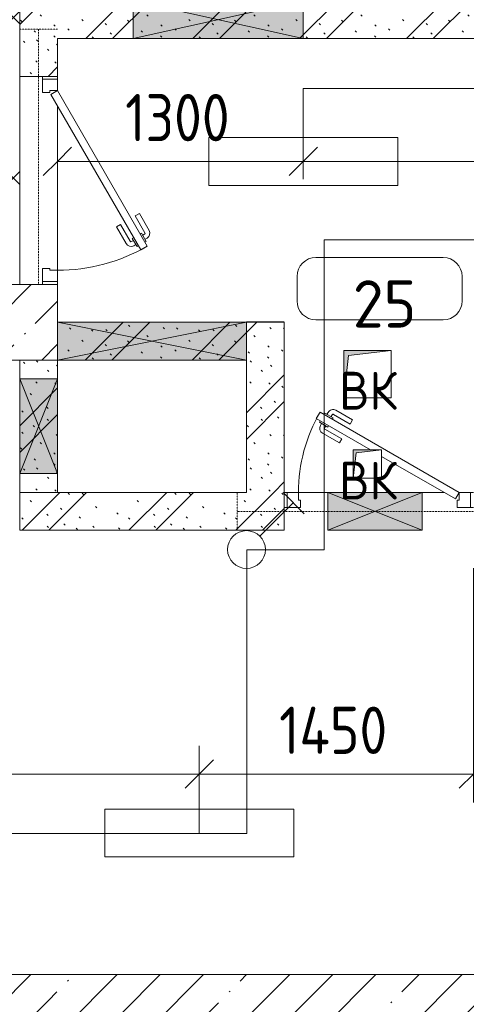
# Model space of a CAD drawing. Header units: millimetres. Extents: x -32229 to 170644, y -13689 to 125138.
# Tile 187 of 208: x 88705 to 91068, y 2843 to 8050. Entities that reach past the tile are written whole.
import ezdxf

# ---------------------------------------------------------------- set-up
doc = ezdxf.new("R2010")
doc.units = ezdxf.units.MM
doc.linetypes.add('3_ Штрих_ 1 х 1 мм', pattern=[2, 1, -1])
for name, color, linetype, lineweight in [('A-ANNO-DIMS', 7, 'Continuous', 9), ('A-ANNO-DIMS-200', 7, 'Continuous', 9), ('A-ANNO-NOTE', 7, 'Continuous', 18), ('A-AREA-IDEN', 7, 'Continuous', 9), ('A-DETL-GENF', 7, 'Continuous', 18), ('A-DOOR', 7, 'Continuous', 18), ('A-DOOR-FRAM', 7, 'Continuous', 9), ('A-FLOR', 7, 'Continuous', 18), ('A-GLAZ', 7, 'Continuous', 18), ('A-WALL', 7, 'Continuous', 18), ('A-WALL-PATT', 7, 'Continuous', 40), ('I-WALL', 7, 'Continuous', 18), ('M-EQPM', 7, 'Continuous', 18), ('S-BEAM', 7, 'Continuous', 18), ('S-COLS', 7, 'Continuous', 18)]:
    doc.layers.add(name, color=color, linetype=linetype, lineweight=lineweight)
doc.layers.add('A-DETL', color=7, linetype='Continuous', lineweight=9, true_color=0x00a600)
doc.styles.add('GOST Common', font='GOST_Common.ttf', dxfattribs={"height": 200})
doc.styles.add('GOST Common_5', font='GOST_Common.ttf', dxfattribs={"height": 250})
doc.styles.add('GOST Common_6', font='GOST_Common.ttf', dxfattribs={"width": 0.9, "height": 250})
doc.dimstyles.new('ГОСТ_2_5_мм2_1', dxfattribs={"dimscale": 304.8, "dimtxt": 251.428749, "dimasz": 0.492126, "dimexe": 0.492126, "dimexo": 0.656168, "dimgap": 0.098425, "dimtad": 1, "dimdec": 0, "dimdsep": 46, "dimtxsty": 'GOST Common_6', "dimblk1": 'OBLIQUE', "dimblk2": 'OBLIQUE', "dimsah": 1, "dimcen": 0.09, "dimazin": 2, "dimtfac": 1, "dimtdec": 4, "dimtix": 1, "dimtmove": 0, "dimatfit": 3, "dimfxl": 1, "dimtvp": 1, "dimtolj": 1, "dimtzin": 0, "dimarcsym": 2})
pattern_1 = [(45, (0, 0), (-228.0985, 228.0985), []), (45, (228.1, 0), (-228.0985, 228.0985), [403.225, -80.645, 6.706, -73.939])]
pattern_2 = [(135, (300.56, 377.28), (-565.6854, 6e-14), [10, -790]), (135, (349.8, 474.73), (-565.6854, 6e-14), [10, -790]), (135, (423.93, 473.06), (-565.6854, 6e-14), [10, -790]), (135, (229.92, 447.9), (-565.6854, 6e-14), [10, -790]), (135, (155.08, 447.9), (-565.6854, 6e-14), [10, -790]), (135, (114.9, 369.03), (-565.6854, 6e-14), [10, -790]), (135, (132.43, 285.8), (-565.6854, 6e-14), [10, -790]), (135, (214.66, 322), (-565.6854, 6e-14), [10, -790]), (135, (198.16, 261.88), (-565.6854, 6e-14), [10, -790]), (135, (45.2, 272.9), (-565.6854, 6e-14), [10, -790]), (135, (42.32, 336.16), (-565.6854, 6e-14), [10, -790]), (135, (92.26, 192.24), (-565.6854, 6e-14), [10, -790]), (135, (7.07, 149.2), (-565.6854, 6e-14), [10, -790]), (135, (80.6, 95.1), (-565.6854, 6e-14), [10, -790]), (135, (79.53, 36.94), (-565.6854, 6e-14), [10, -790]), (135, (153.87, 74.56), (-565.6854, 6e-14), [10, -790]), (135, (228.35, 124.8), (-565.6854, 6e-14), [10, -790]), (135, (279.75, 180.4), (-565.6854, 6e-14), [10, -790]), (135, (282.9, 31.63), (-565.6854, 6e-14), [10, -790]), (135, (377.38, 53.45), (-565.6854, 6e-14), [10, -790]), (135, (352.28, 102.7), (-565.6854, 6e-14), [10, -790]), (135, (354.05, 0), (-565.6854, 6e-14), [10, -790]), (135, (553.23, 16.45), (-565.6854, 6e-14), [10, -790]), (135, (542.38, 63.45), (-565.6854, 6e-14), [10, -790]), (135, (536.58, 239.3), (-565.6854, 6e-14), [10, -790]), (135, (475.85, 203.9), (-565.6854, 6e-14), [10, -790]), (135, (475.85, 316.54), (-565.6854, 6e-14), [10, -790]), (135, (520.8, 408.7), (-565.6854, 6e-14), [10, -790]), (135, (551.1, 470.8), (-565.6854, 6e-14), [10, -790]), (135, (235.25, 537.93), (-565.6854, 6e-14), [10, -790]), (135, (407.25, 547.65), (-565.6854, 6e-14), [10, -790]), (135, (94.5, 558.6), (-565.6854, 6e-14), [10, -790]), (135, (46.4, 532.3), (-565.6854, 6e-14), [10, -790]), (135, (85.56, 465.04), (-565.6854, 6e-14), [10, -790]), (135, (355.53, 181.14), (-565.6854, 6e-14), [10, -790]), (135, (362.23, 243.6), (-565.6854, 6e-14), [10, -790]), (135, (413.45, 344.1), (-565.6854, 6e-14), [10, -790]), (135, (286.3, 273.25), (-565.6854, 6e-14), [10, -790]), (135, (423.02, 263.72), (-565.6854, 6e-14), [10, -790]), (135, (162.94, 190.2), (-565.6854, 6e-14), [10, -790]), (135, (470.25, 120.93), (-565.6854, 6e-14), [10, -790]), (135, (484.48, 9.78), (-565.6854, 6e-14), [10, -790]), (45, (0, 212.13), (-565.6854, 0), []), (45, (212.13, 0), (-565.6854, 0), []), (45, (353.55, 0), (-565.6854, 0), []), (45, (0, 353.55), (-565.6854, 0), [])]

# ---------------------------------------------------------------- blocks, each defined once
blk = doc.blocks.new('АР_Дверь однопольная - 1100х2100h_техн_ помещ_-5149462--01 ЭО')
at = {"layer": 'A-DOOR', "color": 253, "lineweight": 13, "true_color": 0xaaaaaa}
for p, q in [((347.7, 575), (-475, 100)), ((367.7, 540.4), (347.7, 575)), ((-455, 65.4), (367.7, 540.4)), ((-475, 100), (-455, 65.4))]:
    blk.add_line(p, q, dxfattribs=at)
at = {"layer": 'A-DOOR', "color": 253, "lineweight": 5, "true_color": 0xaaaaaa}
for p, q in [((175.5, 533.3), (264.3, 584.6)), ((311.2, 563.2), (305.2, 573.6)), ((188, 511.7), (175.5, 533.3)), ((188, 511.7), (276.8, 562.9)), ((322.1, 569.4), (278.8, 544.4)), ((278.8, 544.4), (282.8, 537.5)), ((289.6, 550.7), (283.6, 561.1)), ((350.1, 520.9), (306.8, 495.9)), ((326.1, 562.5), (322.1, 569.4)), ((346.1, 527.9), (350.1, 520.9)), ((233, 433.7), (321.8, 485)), ((306.8, 495.9), (302.8, 502.9)), ((317.6, 502.2), (323.6, 491.8)), ((339.2, 514.7), (345.3, 504.3)), ((233, 433.7), (245.5, 412.1)), ((245.5, 412.1), (334.3, 463.3))]:
    blk.add_line(p, q, dxfattribs=at)
for centre, radius, start, end in [((279.3, 558.6), 30, 30, 120), ((-475, 100), 950, 360, 30), ((279.3, 558.6), 4.99, 30, 120), ((319.3, 489.3), 4.99, 300, 30), ((319.3, 489.3), 30, 300, 30)]:
    blk.add_arc(centre, radius, start, end, dxfattribs=at)
at = {"layer": 'A-DOOR-FRAM', "color": 253, "lineweight": 13, "true_color": 0xaaaaaa}
for p, q in [((-535, 100), (-550, 100)), ((-475, 100), (-535, 100)), ((-535, 100), (-535, 20)), ((-475, 60), (-475, 100)), ((-465, 60), (-475, 60)), ((-465, 20), (-465, 60)), ((475, 60), (465, 60)), ((465, 60), (465, 20)), ((535, 100), (475, 100)), ((475, 100), (475, 60)), ((535, 20), (535, 100)), ((535, 100), (550, 100)), ((-535, 20), (-550, 20)), ((-535, 20), (-465, 20)), ((465, 20), (535, 20)), ((535, 20), (550, 20))]:
    blk.add_line(p, q, dxfattribs=at)
blk = doc.blocks.new('АР_Отверстие прямоугольное - ОВВ-5575607--01 ЭО')
at = {"layer": 'A-GLAZ', "lineweight": 13, "true_color": 0xf0f0f0}
blk.add_hatch(color=7, dxfattribs=at).paths.add_polyline_path([(575, -100), (575, 100), (-325, 100), (-325, -100)])
at = {"layer": 'A-GLAZ', "color": 253, "lineweight": 5, "true_color": 0xaaaaaa}
for p, q in [((575, 100), (-325, -100)), ((-325, 100), (575, -100))]:
    blk.add_line(p, q, dxfattribs=at)
at = {"layer": 'A-GLAZ', "color": 253, "lineweight": 13, "true_color": 0xaaaaaa}
for p, q in [((575, 100), (-325, 100)), ((-325, 100), (-325, -100)), ((-325, 100), (-325, -100)), ((575, -100), (575, 100)), ((575, 100), (575, -100)), ((-325, -100), (575, -100))]:
    blk.add_line(p, q, dxfattribs=at)
blk = doc.blocks.new('АР_Дверь однопольная - 1000х2100h_850__Кладовая-6692833--01 ЭО')
at = {"layer": 'A-DOOR', "color": 253, "lineweight": 13, "true_color": 0xaaaaaa}
for p, q in [((-311.1, 525), (-331.1, 490.4)), ((425, 100), (-311.1, 525)), ((-331.1, 490.4), (-44.7, 325)), ((15, 290.5), (405, 65.4)), ((405, 65.4), (425, 100))]:
    blk.add_line(p, q, dxfattribs=at)
at = {"layer": 'A-DOOR', "color": 253, "lineweight": 5, "true_color": 0xaaaaaa}
for p, q in [((-274.6, 513.2), (-268.6, 523.6)), ((-138.9, 483.3), (-227.7, 534.6)), ((-309.5, 477.9), (-313.5, 470.9)), ((-313.5, 470.9), (-270.2, 445.9)), ((-289.5, 512.5), (-285.5, 519.4)), ((-285.5, 519.4), (-242.2, 494.4)), ((-253, 500.7), (-247, 511.1)), ((-242.2, 494.4), (-246.2, 487.5)), ((-151.4, 461.7), (-240.2, 512.9)), ((-151.4, 461.7), (-138.9, 483.3)), ((-302.6, 464.7), (-308.7, 454.3)), ((-281, 452.2), (-287, 441.8)), ((-196.4, 383.7), (-285.2, 435)), ((-270.2, 445.9), (-266.2, 452.9)), ((-208.9, 362.1), (-297.7, 413.3)), ((-196.4, 383.7), (-208.9, 362.1))]:
    blk.add_line(p, q, dxfattribs=at)
for centre, radius, start, end in [((425, 100), 850, 150, 180), ((-242.7, 508.6), 30, 60, 150), ((-242.7, 508.6), 4.99, 60, 150), ((-282.7, 439.3), 30, 150, 240), ((-282.7, 439.3), 4.99, 150, 240)]:
    blk.add_arc(centre, radius, start, end, dxfattribs=at)
at = {"layer": 'A-DOOR-FRAM', "color": 253, "lineweight": 13, "true_color": 0xaaaaaa}
for p, q in [((-485, 100), (-500, 100)), ((-425, 100), (-485, 100)), ((-485, 100), (-485, 20)), ((-425, 60), (-425, 100)), ((-415, 60), (-425, 60)), ((-415, 20), (-415, 60)), ((425, 60), (415, 60)), ((415, 60), (415, 20)), ((485, 100), (425, 100)), ((425, 100), (425, 60)), ((485, 20), (485, 100)), ((485, 100), (500, 100)), ((-485, 20), (-500, 20)), ((-485, 20), (-415, 20)), ((415, 20), (485, 20)), ((485, 20), (500, 20))]:
    blk.add_line(p, q, dxfattribs=at)
blk = doc.blocks.new('АР_Отверстие прямоугольное - ОВВ-6347097--01 ЭО')
at = {"layer": 'A-GLAZ', "lineweight": 13, "true_color": 0xf0f0f0}
blk.add_hatch(color=7, dxfattribs=at).paths.add_polyline_path([(625, 100), (-375, 100), (-375, -100), (625, -100)])
at = {"layer": 'A-GLAZ', "color": 253, "lineweight": 5, "true_color": 0xaaaaaa}
for p, q in [((625, 100), (-375, -100)), ((-375, 100), (625, -100))]:
    blk.add_line(p, q, dxfattribs=at)
at = {"layer": 'A-GLAZ', "color": 253, "lineweight": 13, "true_color": 0xaaaaaa}
for p, q in [((625, 100), (-375, 100)), ((-375, 100), (-375, -100)), ((-375, 100), (-375, -100)), ((625, -100), (625, 100)), ((625, 100), (625, -100)), ((-375, -100), (625, -100))]:
    blk.add_line(p, q, dxfattribs=at)
blk = doc.blocks.new('АР_Отверстие прямоугольное - ОВВ-6355036--01 ЭО')
at = {"layer": 'A-GLAZ', "lineweight": 13, "true_color": 0xf0f0f0}
blk.add_hatch(color=7, dxfattribs=at).paths.add_polyline_path([(375, -19.1), (375, 100), (-125, 100), (-125, -100), (375, -100)])
at = {"layer": 'A-GLAZ', "color": 253, "lineweight": 5, "true_color": 0xaaaaaa}
for p, q in [((375, 100), (-125, -100)), ((-125, 100), (375, -100))]:
    blk.add_line(p, q, dxfattribs=at)
at = {"layer": 'A-GLAZ', "color": 253, "lineweight": 13, "true_color": 0xaaaaaa}
for p, q in [((375, 100), (-125, 100)), ((-125, 100), (-125, -100)), ((-125, 100), (-125, -100)), ((375, -100), (375, 100)), ((375, 100), (375, -100)), ((-125, -100), (375, -100))]:
    blk.add_line(p, q, dxfattribs=at)
blk = doc.blocks.new('АР_Отверстие прямоугольное - ОВВ-7438944--01 ЭО')
at = {"layer": 'A-GLAZ', "lineweight": 13, "true_color": 0xf0f0f0}
blk.add_hatch(color=7, dxfattribs=at).paths.add_polyline_path([(-125, 100), (-125, -100), (375, -100), (375, 100)])
at = {"layer": 'A-GLAZ', "color": 253, "lineweight": 5, "true_color": 0xaaaaaa}
for p, q in [((375, 100), (-125, -100)), ((-125, 100), (375, -100))]:
    blk.add_line(p, q, dxfattribs=at)
at = {"layer": 'A-GLAZ', "color": 253, "lineweight": 13, "true_color": 0xaaaaaa}
for p, q in [((375, 100), (-125, 100)), ((-125, 100), (-125, -100)), ((-125, 100), (-125, -100)), ((375, -100), (375, 100)), ((375, 100), (375, -100)), ((-125, -100), (375, -100))]:
    blk.add_line(p, q, dxfattribs=at)
blk = doc.blocks.new('АР_Перемычка - 200_Уx2_75x5__Опх2_0_75x5_-250-V121--01 ЭО')
at = {"layer": 'S-BEAM', "color": 9, "linetype": '3_ Штрих_ 1 х 1 мм', "lineweight": 15, "true_color": 0xc4c4c4}
for p, q in [((-800, 100), (-800, -100)), ((550, 100), (550, -100)), ((-800, 0), (550, 0))]:
    blk.add_line(p, q, dxfattribs=at)
blk = doc.blocks.new('АР_Канал вертикальный прямоугольный - ВК-6032921--01 ЭО')
at = {"layer": 'M-EQPM', "lineweight": 13, "true_color": 0xe2e2e2}
blk.add_hatch(color=254, dxfattribs=at).paths.add_polyline_path([(-125, -125), (-100, 100), (125, 125), (-125, 125)])
at = {"layer": 'M-EQPM', "color": 253, "lineweight": 13, "true_color": 0xaaaaaa}
for p, q in [((125, 125), (-125, 125)), ((-125, 125), (-125, -125)), ((125, 125), (-125, 125)), ((-125, 125), (-125, -125)), ((-125, -125), (-125, 125)), ((-125, 125), (125, 125)), ((-100, 100), (125, 125)), ((-100, 100), (125, 125)), ((125, -125), (125, 125)), ((125, 125), (125, -125)), ((-125, -125), (-100, 100)), ((-125, -125), (-100, 100)), ((-125, -125), (125, -125)), ((125, -125), (-125, -125))]:
    blk.add_line(p, q, dxfattribs=at)
blk = doc.blocks.new('АР_Канал вертикальный прямоугольный - ВК-6032919--01 ЭО')
at = {"layer": 'M-EQPM', "lineweight": 13, "true_color": 0xe2e2e2}
blk.add_hatch(color=254, dxfattribs=at).paths.add_polyline_path([(-75, -75), (-60, 60), (75, 75), (-75, 75)])
at = {"layer": 'M-EQPM', "color": 253, "lineweight": 13, "true_color": 0xaaaaaa}
for p, q in [((75, 75), (-75, 75)), ((-75, 75), (-75, -75)), ((75, 75), (-75, 75)), ((-75, 75), (-75, -75)), ((-75, -75), (-75, 75)), ((-75, 75), (75, 75)), ((-75, -75), (-60, 60)), ((-75, -75), (-60, 60)), ((-60, 60), (75, 75)), ((-60, 60), (75, 75)), ((75, -75), (75, 75)), ((75, 75), (75, -75)), ((-75, -75), (75, -75)), ((75, -75), (-75, -75))]:
    blk.add_line(p, q, dxfattribs=at)
blk = doc.blocks.new('АР_Перемычка - 200_Уx2_75x5__200-250-7322399--01 ЭО')
at = {"layer": 'S-BEAM', "color": 9, "linetype": '3_ Штрих_ 1 х 1 мм', "lineweight": 15, "true_color": 0xc4c4c4}
for p, q in [((-750, 100), (-750, -100)), ((700, 100), (700, -100)), ((-750, 0), (-270, 0)), ((-270, 0), (230, 0)), ((230, 0), (700, 0))]:
    blk.add_line(p, q, dxfattribs=at)
blk = doc.blocks.new('Наметкина 10_РД_АР_П_rvt-1--01 ЭО')
at = {"layer": 'A-WALL-PATT', "lineweight": 5, "true_color": 0xaaaaaa}
h = blk.add_hatch(dxfattribs=at)
h.set_pattern_fill('FP_6', color=253, style=0, pattern_type=2)
h.set_pattern_definition(pattern_2)
h.paths.add_polyline_path([(94955.3, 7950), (94955.3, 8150), (88705.3, 8150), (88705.3, 7950), (94804.8, 7950)])
h = blk.add_hatch(dxfattribs=at)
h.set_pattern_fill('FP_6', color=253, style=0, pattern_type=2)
h.set_pattern_definition(pattern_2)
h.paths.add_polyline_path([(88705.3, 7750), (88905.3, 7750), (88905.3, 7950), (88705.3, 7950)])
h = blk.add_hatch(dxfattribs=at)
h.set_pattern_fill('FP_1', color=253, style=0, pattern_type=2)
h.set_pattern_definition(pattern_1)
h.paths.add_polyline_path([(88905.3, 6250), (88905.3, 6650), (86505.3, 6650), (86505.3, 6250), (88786.2, 6250)])
h = blk.add_hatch(dxfattribs=at)
h.set_pattern_fill('FP_6', color=253, style=0, pattern_type=2)
h.set_pattern_definition(pattern_2)
h.paths.add_polyline_path([(89905.3, 6250), (90105.3, 6250), (90105.3, 6450), (88905.3, 6450), (88905.3, 6250)])
h = blk.add_hatch(dxfattribs=at)
h.set_pattern_fill('FP_6', color=253, style=0, pattern_type=2)
h.set_pattern_definition(pattern_2)
h.paths.add_polyline_path([(88786.2, 5550), (88905.3, 5550), (88905.3, 6250), (88705.3, 6250), (88705.3, 5550)])
h = blk.add_hatch(dxfattribs=at)
h.set_pattern_fill('FP_6', color=253, style=0, pattern_type=2)
h.set_pattern_definition(pattern_2)
h.paths.add_polyline_path([(90105.3, 5550), (90105.3, 6250), (89905.3, 6250), (89905.3, 5550)])
h = blk.add_hatch(dxfattribs=at)
h.set_pattern_fill('FP_6', color=253, style=0, pattern_type=2)
h.set_pattern_definition(pattern_2)
h.paths.add_polyline_path([(88786.2, 5350), (90105.3, 5350), (90105.3, 5550), (88705.3, 5550), (88705.3, 5350)])
h = blk.add_hatch(dxfattribs=at)
h.set_pattern_fill('FP_1', color=253, style=0, pattern_type=2)
h.set_pattern_definition(pattern_1)
h.paths.add_polyline_path([(86505.3, 2600), (88855.3, 2600), (88855.3, 3000), (86505.3, 3000), (86505.3, 2697.9)])
h = blk.add_hatch(dxfattribs=at)
h.set_pattern_fill('FP_1', color=253, style=0, pattern_type=2)
h.set_pattern_definition(pattern_1)
h.paths.add_polyline_path([(108005.3, 2600), (108005.3, 3000), (88855.3, 3000), (88855.3, 2600), (100823.5, 2600)])
at = {"layer": 'A-FLOR', "color": 253, "lineweight": 13, "true_color": 0xaaaaaa}
for p, q in [((88905.3, 7735), (88905.3, 7750)), ((88905.3, 6725), (88905.3, 7595)), ((88905.3, 6650), (88905.3, 6665)), ((90105.3, 5550), (90120.3, 5550)), ((90120.3, 5550), (90105.3, 5550)), ((90180.3, 5550), (90335.3, 5550)), ((90335.3, 5550), (90180.3, 5550)), ((90335.3, 5550), (90835.3, 5550)), ((90835.3, 5550), (90335.3, 5550)), ((90835.3, 5550), (90950.3, 5550)), ((90950.3, 5550), (90835.3, 5550))]:
    blk.add_line(p, q, dxfattribs=at)
at = {"layer": 'A-WALL', "color": 253, "lineweight": 13, "true_color": 0xaaaaaa}
for p, q in [((88905.3, 6650), (88705.3, 6650)), ((88905.3, 6450), (88905.3, 6650)), ((88905.3, 6250), (88905.3, 6450)), ((86505.3, 6250), (88905.3, 6250)), ((88855.3, 3000), (86505.3, 3000)), ((94555.3, 3000), (88855.3, 3000))]:
    blk.add_line(p, q, dxfattribs=at)
at = {"layer": 'I-WALL', "color": 253, "lineweight": 13, "true_color": 0xaaaaaa}
for p, q in [((88905.3, 7950), (89305.3, 7950)), ((88905.3, 7750), (88905.3, 7950)), ((89305.3, 7950), (90205.3, 7950)), ((90205.3, 7950), (93685.3, 7950)), ((88705.3, 7750), (88905.3, 7750)), ((89905.3, 6450), (88905.3, 6450)), ((88905.3, 6450), (88905.3, 6250)), ((90105.3, 6450), (89905.3, 6450)), ((90105.3, 6250), (90105.3, 6450)), ((88705.3, 6250), (88705.3, 6150)), ((88905.3, 6250), (88705.3, 6250)), ((88905.3, 6250), (89905.3, 6250)), ((88905.3, 6150), (88905.3, 6250)), ((89905.3, 6250), (89905.3, 5550)), ((90105.3, 5550), (90105.3, 6250)), ((88705.3, 6150), (88705.3, 5650)), ((88905.3, 5650), (88905.3, 6150)), ((88705.3, 5650), (88705.3, 5550)), ((88905.3, 5550), (88905.3, 5650)), ((89905.3, 5550), (88705.3, 5550)), ((88705.3, 5550), (88705.3, 5350)), ((88705.3, 5550), (88905.3, 5550)), ((90105.3, 5350), (90105.3, 5550)), ((88705.3, 5350), (90105.3, 5350))]:
    blk.add_line(p, q, dxfattribs=at)
at = {"layer": 'S-COLS', "color": 253, "lineweight": 15, "true_color": 0xaaaaaa}
blk.add_line((89905.3, 6452.1), (90105.3, 6452.1), dxfattribs=at)
at = {"layer": 'A-DOOR', "color": 253, "lineweight": 13, "true_color": 0xaaaaaa, "rotation": 270}
blk.add_blockref('АР_Дверь однопольная - 1100х2100h_техн_ помещ_-5149462--01 ЭО', (88805.3, 7200), dxfattribs=at)
at = {"layer": 'A-DOOR', "color": 253, "lineweight": 13, "true_color": 0xaaaaaa}
blk.add_blockref('АР_Дверь однопольная - 1000х2100h_850__Кладовая-6692833--01 ЭО', (90605.3, 5450), dxfattribs=at)
at = {"layer": 'A-GLAZ', "color": 253, "lineweight": 13, "true_color": 0xaaaaaa}
blk.add_blockref('АР_Отверстие прямоугольное - ОВВ-5575607--01 ЭО', (89630.3, 8050), dxfattribs=at)
for name, p, rotation in [('АР_Отверстие прямоугольное - ОВВ-6347097--01 ЭО', (89530.3, 6350), 180), ('АР_Отверстие прямоугольное - ОВВ-6355036--01 ЭО', (88805.3, 6025), 270), ('АР_Отверстие прямоугольное - ОВВ-7438944--01 ЭО', (90710.3, 5450), 180)]:
    blk.add_blockref(name, p, dxfattribs=dict(at, rotation=rotation))
at = {"layer": 'M-EQPM', "color": 253, "lineweight": 13, "true_color": 0xaaaaaa}
for name, p in [('АР_Канал вертикальный прямоугольный - ВК-6032921--01 ЭО', (90545.3, 6175)), ('АР_Канал вертикальный прямоугольный - ВК-6032919--01 ЭО', (90545.3, 5700))]:
    blk.add_blockref(name, p, dxfattribs=at)
at = {"layer": 'S-BEAM', "color": 253, "lineweight": 13, "true_color": 0xaaaaaa, "rotation": 270}
blk.add_blockref('АР_Перемычка - 200_Уx2_75x5__Опх2_0_75x5_-250-V121--01 ЭО', (88805.3, 7200), dxfattribs=at)
at = {"layer": 'S-BEAM', "color": 253, "lineweight": 13, "true_color": 0xaaaaaa}
blk.add_blockref('АР_Перемычка - 200_Уx2_75x5__200-250-7322399--01 ЭО', (90605.3, 5450), dxfattribs=at)
at = {"layer": 'A-ANNO-NOTE', "color": 253, "lineweight": 5, "true_color": 0xaaaaaa, "char_height": 200, "width": 344, "attachment_point": 5, "line_spacing_factor": 1.022766, "style": 'GOST Common'}
for insert in [(90548.1, 6087.7), (90548.1, 5612.7)]:
    blk.add_mtext('\\pt2540,5080,7620,10160,12700,15240,17780,20320,22860,25400,27940,30480,33020,35560,38100,40640,43180,45720,48260,50800,53340,55880,58420,60960,63500,66040,68580,71120,73660,76200,78740,81280;ВК', dxfattribs=dict(at, insert=insert))
blk = doc.blocks.new('Марка помещения 2 - Марка помещения 2-1605974--01 ЭО')
at = {"layer": 'A-AREA-IDEN', "color": 253, "true_color": 0xaaaaaa}
for p, q in [((-1.797, 0.841), (1.569, 0.841)), ((-2.297, -0.309), (-2.297, 0.341)), ((2.069, 0.341), (2.069, -0.309)), ((1.569, -0.809), (-1.797, -0.809))]:
    blk.add_line(p, q, dxfattribs=at)
for centre, start, end in [((-1.797, 0.341), 90, 180), ((1.569, 0.341), 0, 90), ((-1.797, -0.309), 180, 270), ((1.569, -0.309), 270, 360)]:
    blk.add_arc(centre, 0.5, start, end, dxfattribs=at)
blk = doc.blocks.new('DIMBLOCK413--01 ЭО')
at = {"layer": 'A-ANNO-DIMS-200'}
for p, q in [((86555.4, 3749.7), (86555.4, 4210.4)), ((89655.4, 3749.7), (89655.4, 4210.4)), ((86555.4, 4060.4), (86630.4, 4135.4)), ((89655.4, 4060.4), (89730.4, 4135.4)), ((86555.4, 4060.4), (86480.4, 3985.4)), ((86555.4, 4060.4), (89655.4, 4060.4)), ((86555.4, 4060.4), (86555.4, 3749.7)), ((89655.4, 4060.4), (89580.4, 3985.4)), ((89655.4, 4060.4), (89655.4, 3749.7))]:
    blk.add_line(p, q, dxfattribs=at)
at = {"layer": 'A-ANNO-DIMS-200', "color": 0, "insert": (87813.4, 4417.1), "char_height": 250, "width": 700.591, "attachment_point": 1, "line_spacing_factor": 1.022761, "style": 'GOST Common_6'}
blk.add_mtext('3100', dxfattribs=at)
blk = doc.blocks.new('_Oblique')
at = {"color": 0, "linetype": 'ByBlock', "lineweight": -2}
blk.add_line((-0.5, -0.5), (0.5, 0.5), dxfattribs=at)
blk = doc.blocks.new('DIMBLOCK414--01 ЭО')
at = {"layer": 'A-ANNO-DIMS-200'}
for p, q in [((91105.3, 5150), (91105.3, 3910.4)), ((91105.3, 4060.4), (91105.3, 5150)), ((89655.4, 3749.7), (89655.4, 4210.4)), ((89655.4, 4060.4), (89730.4, 4135.4)), ((91105.3, 4060.4), (91180.3, 4135.4)), ((89655.4, 4060.4), (89580.4, 3985.4)), ((89655.4, 4060.4), (91105.3, 4060.4)), ((89655.4, 4060.4), (89655.4, 3749.7)), ((91105.3, 4060.4), (91030.3, 3985.4))]:
    blk.add_line(p, q, dxfattribs=at)
at = {"layer": 'A-ANNO-DIMS-200', "color": 0, "insert": (90077.8, 4417.1), "char_height": 250, "width": 726.16, "attachment_point": 1, "line_spacing_factor": 1.022761, "style": 'GOST Common_6'}
blk.add_mtext('1450', dxfattribs=at)
blk = doc.blocks.new('DIMBLOCK415--01 ЭО')
at = {"layer": 'A-ANNO-DIMS-200'}
for p, q in [((93765.2, 3749.6), (93690.2, 3824.6)), ((93273.8, 3749.6), (93915.2, 3749.6)), ((93765.2, 3749.6), (93273.8, 3749.6)), ((93765.2, 3000), (93765.2, 3749.6)), ((93765.2, 3749.6), (93840.2, 3674.6)), ((93765.2, 3000), (93690.2, 3075)), ((89055.3, 3000), (93915.2, 3000)), ((93765.2, 3000), (89055.3, 3000)), ((93765.2, 3000), (93840.2, 2925))]:
    blk.add_line(p, q, dxfattribs=at)
at = {"layer": 'A-ANNO-DIMS-200', "color": 0, "insert": (93408.5, 3138.3), "char_height": 250, "width": 567.632, "attachment_point": 1, "rotation": 90, "line_spacing_factor": 1.022761, "style": 'GOST Common_6'}
blk.add_mtext('750', dxfattribs=at)
blk = doc.blocks.new('DIMBLOCK420--01 ЭО')
at = {"layer": 'A-ANNO-DIMS-200'}
for p, q in [((95525.1, 4869.7), (95450.1, 4944.7)), ((95619, 4869.7), (95375.1, 4869.7)), ((95525.1, 3000), (95525.1, 4869.7)), ((95525.1, 4869.7), (95600.1, 4794.7)), ((95525.1, 4869.7), (95619, 4869.7)), ((95525.1, 3000), (95450.1, 3075)), ((89055.3, 3000), (95675.1, 3000)), ((95525.1, 3000), (89055.3, 3000)), ((95525.1, 3000), (95600.1, 2925))]:
    blk.add_line(p, q, dxfattribs=at)
at = {"layer": 'A-ANNO-DIMS-200', "color": 0, "insert": (95168.4, 3642.9), "char_height": 250, "width": 700.591, "attachment_point": 1, "rotation": 90, "line_spacing_factor": 1.022761, "style": 'GOST Common_6'}
blk.add_mtext('1870', dxfattribs=at)
blk = doc.blocks.new('DIMBLOCK425--01 ЭО')
at = {"layer": 'A-ANNO-DIMS-200'}
for p, q in [((88905.3, 7206.5), (88905.3, 7450.4)), ((90205.6, 7206.5), (90205.6, 7450.4)), ((88905.3, 7300.4), (88980.3, 7375.4)), ((90205.6, 7300.4), (90280.6, 7375.4)), ((88905.3, 7300.4), (88830.3, 7225.4)), ((88905.3, 7300.4), (90205.6, 7300.4)), ((88905.3, 7300.4), (88905.3, 7206.5)), ((90205.6, 7300.4), (90130.6, 7225.4)), ((90205.6, 7300.4), (90205.6, 7206.5))]:
    blk.add_line(p, q, dxfattribs=at)
at = {"layer": 'A-ANNO-DIMS-200', "color": 0, "insert": (89263.5, 7657.1), "char_height": 250, "width": 700.591, "attachment_point": 1, "line_spacing_factor": 1.022761, "style": 'GOST Common_6'}
blk.add_mtext('1300', dxfattribs=at)
blk = doc.blocks.new('DIMBLOCK426--01 ЭО')
at = {"layer": 'A-ANNO-DIMS-200'}
for p, q in [((90205.6, 7206.5), (90205.6, 7450.4)), ((93205.6, 7206.5), (93205.6, 7450.4)), ((90205.6, 7300.4), (90280.6, 7375.4)), ((93205.6, 7300.4), (93280.6, 7375.4)), ((90205.6, 7300.4), (90130.6, 7225.4)), ((90205.6, 7300.4), (93205.6, 7300.4)), ((90205.6, 7300.4), (90205.6, 7206.5)), ((93205.6, 7300.4), (93130.6, 7225.4)), ((93205.6, 7300.4), (93205.6, 7206.5))]:
    blk.add_line(p, q, dxfattribs=at)
at = {"layer": 'A-ANNO-DIMS-200', "color": 0, "insert": (91390.3, 7657.1), "char_height": 250, "width": 756.843, "attachment_point": 1, "line_spacing_factor": 1.022761, "style": 'GOST Common_6'}
blk.add_mtext('3000', dxfattribs=at)

msp = doc.modelspace()

# ---------------------------------------------------------------- hatches: boundary and pattern name
at = {"layer": 'A-DETL-GENF', "lineweight": 9, "true_color": 0xc0c0c0}
h = msp.add_hatch(dxfattribs=at)
h.set_pattern_fill('FP_16', color=9, style=0, pattern_type=2)
h.set_pattern_definition([(45, (0, 0), (-424.264, 424.264), []), (135, (0, 0), (-424.264, -424.264), [])])
h.paths.add_polyline_path([(88705.3, 6650), (88705.3, 12050), (84505.3, 12050), (84505.3, 6650), (84773.7, 6650)])

# ---------------------------------------------------------------- linework, layer by layer
at = {"layer": 'A-ANNO-NOTE', "color": 5, "lineweight": 9, "true_color": 0x0000ff}
for p, q in [((89705.6, 7426.7), (90705.6, 7426.7)), ((89705.6, 7174), (89705.6, 7426.7)), ((90705.6, 7426.7), (90705.6, 7174)), ((90705.6, 7174), (89705.6, 7174)), ((90099.1, 5549.2), (90210.9, 5437.4)), ((89976, 5318.8), (90152.8, 5495.6)), ((89155.4, 3875.9), (90155.4, 3875.9)), ((89155.4, 3623.2), (89155.4, 3875.9)), ((90155.4, 3875.9), (90155.4, 3623.2)), ((90155.4, 3623.2), (89155.4, 3623.2))]:
    msp.add_line(p, q, dxfattribs=at)
msp.add_circle((89905.3, 5248.1), 100, dxfattribs=at)
at = {"layer": 'A-DETL', "color": 8, "lineweight": 18, "true_color": 0x808080}
for p, q in [((88705.3, 6650), (88705.3, 12050)), ((84505.3, 6650), (88705.3, 6650))]:
    msp.add_line(p, q, dxfattribs=at)
at = {"layer": 'A-DETL', "color": 5, "true_color": 0x0000ff}
for p, q in [((90205.6, 7686.6), (95411.4, 7686.6)), ((90205.6, 7300.4), (90205.6, 7686.6)), ((90316.4, 5246.6), (90316.4, 6886.6)), ((90316.4, 6886.6), (96001.4, 6886.6)), ((89906.4, 3746.6), (89906.4, 5246.6)), ((89906.4, 5246.6), (90316.4, 5246.6)), ((86556.4, 3746.6), (89906.4, 3746.6))]:
    msp.add_line(p, q, dxfattribs=at)

# ---------------------------------------------------------------- block references
at = {"lineweight": 5}
msp.add_blockref('Наметкина 10_РД_АР_П_rvt-1--01 ЭО', (0, 0), dxfattribs=at)
at = {"layer": 'A-AREA-IDEN', "color": 253, "true_color": 0xaaaaaa, "xscale": 199.9999999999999, "yscale": 199.9999999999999, "zscale": 199.9999999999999}
msp.add_blockref('Марка помещения 2 - Марка помещения 2-1605974--01 ЭО', (90632.3, 6624.3), dxfattribs=at)

# ---------------------------------------------------------------- texts
at = {"layer": 'A-AREA-IDEN', "color": 253, "true_color": 0xaaaaaa, "insert": (90635.8, 6546.9), "char_height": 250, "width": 384, "attachment_point": 5, "line_spacing_factor": 1.022766, "style": 'GOST Common_5'}
msp.add_mtext('\\pt100,200,300,400,500,600,700,800,900,1000,1100,1200,1300,1400,1500,1600,1700,1800,1900,2000,2100,2200,2300,2400,2500,2600,2700,2800,2900,3000,3100,3200;25', dxfattribs=at)

# ---------------------------------------------------------------- dimensions: what is measured, and where the dimension line sits
at = {"layer": 'A-ANNO-DIMS'}
for base, p1, p2, override, picture, middle in [((90205.6, 7300.4), (88905.3, 7406.5), (90205.6, 7406.5), {"dimpost": '<>', "dimfxl": 1300.310123}, 'DIMBLOCK425--01 ЭО', (89555.4, 7455.4)), ((93205.6, 7300.4), (90205.6, 7406.5), (93205.6, 7406.5), {"dimpost": '<>', "dimfxl": 3000}, 'DIMBLOCK426--01 ЭО', (91705.6, 7455.4)), ((91105.3, 4060.4), (89655.4, 3549.7), (91105.3, 5350), {"dimpost": '<>', "dimfxl": 2311.602306}, 'DIMBLOCK414--01 ЭО', (90380.3, 4215.4)), ((89655.4, 4060.4), (86555.4, 3549.7), (89655.4, 3549.7), {"dimpost": '<>', "dimfxl": 3100}, 'DIMBLOCK413--01 ЭО', (88105.4, 4215.4))]:
    dim = msp.add_linear_dim(base=base, p1=p1, p2=p2, dimstyle='ГОСТ_2_5_мм2_1', override=override, dxfattribs=at)
    dim.commit()
    dim.dimension.update_dxf_attribs({"geometry": picture, "text_midpoint": middle})
for base, p2, override, picture, middle in [((95525.1, 4869.7), (95419, 4869.7), {"dimpost": '<>', "dimfxl": 6824.789664}, 'DIMBLOCK420--01 ЭО', (95370.1, 3934.8)), ((93765.2, 3749.6), (93073.8, 3749.6), {"dimpost": '<>', "dimfxl": 4284.633378}, 'DIMBLOCK415--01 ЭО', (93610.2, 3374.8))]:
    dim = msp.add_linear_dim(base=base, p1=(88855.3, 3000), p2=p2, angle=90, dimstyle='ГОСТ_2_5_мм2_1', override=override, dxfattribs=at)
    dim.commit()
    dim.dimension.update_dxf_attribs({"geometry": picture, "text_midpoint": middle})

doc.saveas('drawing.dxf')
